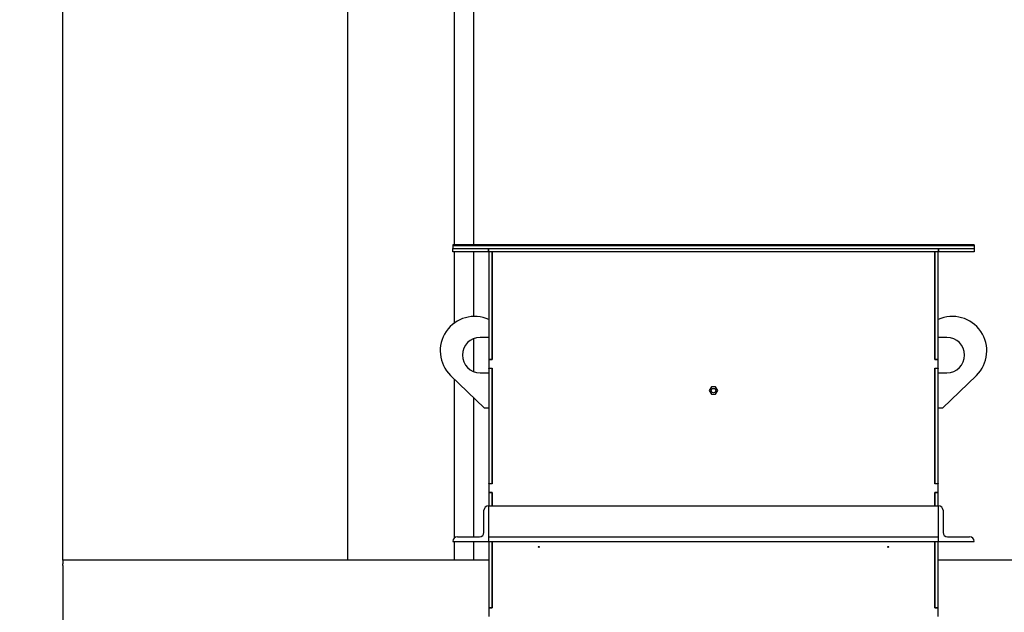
# Model space of a CAD drawing. Header units: inches. Extents: x 5 to 1128, y -85 to 748.
# Tile 136 of 256: x 122 to 177, y 355 to 388. Entities that reach past the tile are written whole.
import ezdxf

# ---------------------------------------------------------------- set-up
doc = ezdxf.new("R2010")
doc.units = ezdxf.units.IN
doc.header["$LTSCALE"] = 32
doc.header["$MEASUREMENT"] = 0
doc.layers.add('Dimension (ANSI)', color=7, linetype='Continuous', lineweight=25)
doc.layers.add('Visible (ANSI)', color=7, linetype='Continuous', lineweight=30)
doc.styles.add('Note Text (ANSI)', font='tahoma.ttf')
doc.dimstyles.new('SB Fraction-16 (ANSI)', dxfattribs={"dimscale": 32, "dimtxt": 0.125, "dimasz": 0.098425, "dimexe": 0.125, "dimexo": 0.0625, "dimgap": 0.031496, "dimtad": 0, "dimtih": 1, "dimtoh": 1, "dimdec": 4, "dimrnd": 1e-08, "dimzin": 0, "dimdsep": 46, "dimlunit": 5, "dimtxsty": 'Note Text (ANSI)', "dimcen": 0.09, "dimdle": 0.393701, "dimclrd": 256, "dimclre": 256, "dimclrt": 256, "dimadec": 0, "dimazin": 3, "dimtfac": 0.96, "dimtofl": 0, "dimtmove": 0, "dimatfit": 3, "dimfxl": 1, "dimfrac": 2, "dimtolj": 1, "dimtzin": 12, "dimlwd": -1, "dimlwe": -1, "dimarcsym": 0})

# ---------------------------------------------------------------- blocks, each defined once
blk = doc.blocks.new('*D15')
at = {"layer": 'Defpoints', "color": 0, "transparency": 16777216}
for p in [(140.262, 443.484), (104.025, 351.484), (124.182, 351.484)]:
    blk.add_point(p, dxfattribs=at)
at = {"layer": 'Dimension (ANSI)', "transparency": 16777216}
for p, q in [((138.262, 443.484), (100.025, 443.484)), ((104.025, 440.334), (104.025, 408.572)), ((104.025, 354.633), (104.025, 402.395)), ((122.182, 351.484), (100.025, 351.484))]:
    blk.add_line(p, q, dxfattribs=at)
for points in [[(103.5, 440.334), (104.55, 440.334), (104.025, 443.484)], [(103.5, 354.633), (104.55, 354.633), (104.025, 351.484)]]:
    blk.add_solid(points, dxfattribs=at)
at = {"layer": 'Dimension (ANSI)', "transparency": 16777216, "insert": (101.232, 407.564), "char_height": 4, "attachment_point": 1, "style": 'Note Text (ANSI)'}
blk.add_mtext('\\A1;92', dxfattribs=at)
blk = doc.blocks.new('*D16')
at = {"layer": 'Defpoints', "color": 0, "transparency": 16777216}
for p in [(170.807, 474.984), (79.917, 156.272), (130.87, 156.272)]:
    blk.add_point(p, dxfattribs=at)
at = {"layer": 'Dimension (ANSI)', "transparency": 16777216}
for p, q in [((168.807, 474.984), (75.917, 474.984)), ((79.917, 471.834), (79.917, 330.661)), ((79.917, 159.422), (79.917, 323.595)), ((128.87, 156.272), (75.917, 156.272))]:
    blk.add_line(p, q, dxfattribs=at)
for points in [[(79.392, 471.834), (80.442, 471.834), (79.917, 474.984)], [(79.392, 159.422), (80.442, 159.422), (79.917, 156.272)]]:
    blk.add_solid(points, dxfattribs=at)
at = {"layer": 'Dimension (ANSI)', "transparency": 16777216, "insert": (67.714, 329.653), "char_height": 4, "attachment_point": 1, "style": 'Note Text (ANSI)'}
blk.add_mtext('\\A1;318 11/16', dxfattribs=at)

msp = doc.modelspace()

# ---------------------------------------------------------------- linework, layer by layer
at = {"layer": 'Visible (ANSI)'}
for p, q in [((124.18226, 357.48367), (124.18226, 439.48367)), ((140.26226, 357.48367), (140.26226, 437.48367)), ((146.26226, 375.26107), (146.26226, 437.48367)), ((147.35226, 375.26107), (147.35226, 437.48367)), ((146.18226, 375.26107), (146.18226, 375.22517)), ((175.55726, 375.26107), (146.18226, 375.26107)), ((146.18226, 375.22517), (146.18226, 375.04617)), ((175.55726, 375.22517), (146.18226, 375.22517)), ((146.18226, 375.22517), (175.55726, 375.22517)), ((175.55726, 375.26107), (175.55726, 375.22517)), ((175.55726, 375.22517), (175.55726, 375.04617)), ((146.18226, 374.86687), (146.18226, 375.04617)), ((146.18226, 375.04617), (148.18226, 375.04617)), ((146.18226, 375.04617), (175.55726, 375.04617)), ((148.18226, 374.86687), (146.18226, 374.86687)), ((146.26226, 370.85479), (146.26226, 374.86687)), ((147.35226, 371.22415), (147.35226, 374.86687)), ((148.18226, 375.04617), (148.18226, 374.86687)), ((148.18226, 375.04617), (173.55726, 375.04617)), ((148.18226, 374.86687), (148.18226, 375.04617)), ((173.55726, 374.86687), (148.18226, 374.86687)), ((148.21351, 374.86687), (148.21351, 368.80117)), ((148.39281, 368.80117), (148.39281, 374.86687)), ((148.39281, 374.86687), (148.39281, 368.79117)), ((173.34671, 374.86687), (173.34671, 368.80117)), ((173.34671, 368.79117), (173.34671, 374.86687)), ((173.52601, 368.80117), (173.52601, 374.86687)), ((173.55726, 375.04617), (175.55726, 375.04617)), ((173.55726, 374.86687), (173.55726, 375.04617)), ((173.55726, 375.04617), (173.55726, 374.86687)), ((175.55726, 374.86687), (173.55726, 374.86687)), ((175.55726, 375.04617), (175.55726, 374.86687)), ((147.35226, 368.1137), (147.35226, 369.97864)), ((148.21351, 370.04617), (147.71351, 370.04617)), ((174.02601, 370.04617), (173.52601, 370.04617)), ((148.21351, 368.80117), (148.39281, 368.80117)), ((148.21351, 368.79117), (148.21351, 368.80117)), ((148.39281, 368.79117), (148.21351, 368.79117)), ((148.21351, 368.79117), (148.21351, 368.30117)), ((173.34671, 368.80117), (173.52601, 368.80117)), ((173.52601, 368.79117), (173.34671, 368.79117)), ((173.52601, 368.80117), (173.52601, 368.79117)), ((173.52601, 368.30117), (173.52601, 368.79117)), ((147.71351, 368.04617), (148.21351, 368.04617)), ((148.21351, 368.29117), (148.21351, 368.30117)), ((148.21351, 368.30117), (148.39281, 368.30117)), ((148.39281, 368.29117), (148.21351, 368.29117)), ((148.21351, 368.29117), (148.21351, 361.80117)), ((148.39281, 368.30117), (148.39281, 361.79117)), ((148.39281, 361.80117), (148.39281, 368.29117)), ((173.34671, 368.30117), (173.52601, 368.30117)), ((173.34671, 361.79117), (173.34671, 368.30117)), ((173.52601, 368.29117), (173.34671, 368.29117)), ((173.34671, 368.29117), (173.34671, 361.80117)), ((173.52601, 368.30117), (173.52601, 368.29117)), ((173.52601, 361.80117), (173.52601, 368.29117)), ((173.52601, 368.04617), (174.02601, 368.04617)), ((147.96351, 366.04617), (146.05343, 367.89517)), ((146.26226, 358.72947), (146.26226, 367.69301)), ((175.68609, 367.89517), (173.77601, 366.04617)), ((160.74794, 367.25717), (160.62612, 367.04617)), ((160.62612, 367.04617), (160.74794, 366.83517)), ((160.99158, 367.25717), (160.74794, 367.25717)), ((161.1134, 367.04617), (160.99158, 367.25717)), ((160.99158, 366.83517), (161.1134, 367.04617)), ((147.35226, 358.79617), (147.35226, 366.63787)), ((160.74794, 366.83517), (160.99158, 366.83517)), ((148.21351, 366.04617), (147.96351, 366.04617)), ((173.77601, 366.04617), (173.52601, 366.04617)), ((148.21351, 361.80117), (148.39281, 361.80117)), ((148.21351, 361.79117), (148.21351, 361.80117)), ((148.39281, 361.79117), (148.21351, 361.79117)), ((148.21351, 361.79117), (148.21351, 361.30117)), ((173.34671, 361.80117), (173.52601, 361.80117)), ((173.52601, 361.79117), (173.34671, 361.79117)), ((173.52601, 361.80117), (173.52601, 361.79117)), ((173.52601, 361.30117), (173.52601, 361.79117)), ((148.21351, 361.29117), (148.21351, 361.30117)), ((148.21351, 361.30117), (148.39281, 361.30117)), ((148.39281, 361.29117), (148.21351, 361.29117)), ((148.21351, 361.29117), (148.21351, 360.54617)), ((148.39281, 361.30117), (148.39281, 360.54617)), ((148.39281, 360.54617), (148.39281, 361.29117)), ((173.34671, 361.30117), (173.52601, 361.30117)), ((173.34671, 360.54617), (173.34671, 361.30117)), ((173.34671, 361.29117), (173.34671, 360.54617)), ((173.52601, 361.29117), (173.34671, 361.29117)), ((173.52601, 361.30117), (173.52601, 361.29117)), ((173.52601, 360.54617), (173.52601, 361.29117)), ((147.93226, 359.04617), (147.93226, 360.29617)), ((148.18226, 360.54617), (148.18226, 360.29617)), ((148.18226, 360.54617), (173.55726, 360.54617)), ((148.18226, 360.29617), (148.18226, 358.79617)), ((173.55726, 360.29617), (173.55726, 360.54617)), ((173.55726, 358.79617), (173.55726, 360.29617)), ((173.80726, 360.29617), (173.80726, 359.04617)), ((146.43226, 358.79617), (147.68226, 358.79617)), ((148.18226, 358.79617), (173.55726, 358.79617)), ((148.18226, 358.79617), (148.18226, 358.54617)), ((173.55726, 358.54617), (173.55726, 358.79617)), ((174.05726, 358.79617), (175.30726, 358.79617)), ((146.18226, 358.54617), (148.18226, 358.54617)), ((146.26226, 357.48367), (146.26226, 358.54617)), ((147.35226, 357.48367), (147.35226, 358.54617)), ((148.18226, 358.54617), (173.55726, 358.54617)), ((148.21351, 358.54617), (148.21351, 354.80117)), ((148.39281, 354.80117), (148.39281, 358.54617)), ((148.39281, 358.54617), (148.39281, 354.79117)), ((173.34671, 358.54617), (173.34671, 354.80117)), ((173.34671, 354.79117), (173.34671, 358.54617)), ((173.52601, 354.80117), (173.52601, 358.54617)), ((173.55726, 358.54617), (175.55726, 358.54617)), ((148.21351, 357.48367), (124.18226, 357.48367)), ((124.18226, 357.48367), (124.18226, 357.27662)), ((140.46931, 357.48367), (140.26226, 357.48367)), ((146.26226, 357.48367), (146.05522, 357.48367)), ((268.18226, 357.48367), (173.52601, 357.48367)), ((124.18226, 357.18075), (124.18226, 357.27662)), ((124.18226, 357.18075), (124.18226, 357.11045)), ((124.18226, 357.11045), (124.18226, 356.80772)), ((124.18226, 356.80772), (124.18226, 352.15962)), ((148.21351, 354.80117), (148.39281, 354.80117)), ((148.21351, 354.79117), (148.21351, 354.80117)), ((148.39281, 354.79117), (148.21351, 354.79117)), ((148.21351, 354.79117), (148.21351, 354.30117)), ((173.34671, 354.80117), (173.52601, 354.80117)), ((173.52601, 354.79117), (173.34671, 354.79117)), ((173.52601, 354.80117), (173.52601, 354.79117)), ((173.52601, 354.30117), (173.52601, 354.79117))]:
    msp.add_line(p, q, dxfattribs=at)
for centre, radius in [((160.86976, 367.04617), 0.125), ((151.02601, 358.23367), 0.03125), ((170.71351, 358.23367), 0.03125)]:
    msp.add_circle(centre, radius, dxfattribs=at)
for centre, radius, start, end in [((147.40101, 369.28726), 1.9375, 65.206138, 225.930944), ((174.33851, 369.28726), 1.9375, 314.069056, 114.793862), ((147.71351, 369.04617), 1, 90, 270), ((174.02601, 369.04617), 1, 270, 90), ((148.18226, 360.29617), 0.25, 90, 180), ((173.55726, 360.29617), 0.25, 0, 90), ((146.43226, 358.54617), 0.25, 90, 180), ((147.68226, 359.04617), 0.25, 270, 0), ((174.05726, 359.04617), 0.25, 180, 270), ((175.30726, 358.54617), 0.25, 0, 90)]:
    msp.add_arc(centre, radius, start, end, dxfattribs=at)

# ---------------------------------------------------------------- dimensions: what is measured, and where the dimension line sits
at = {"layer": 'Dimension (ANSI)'}
for base, p1, p2, angle, picture, middle in [((79.91701, 156.27197), (170.80726, 474.98367), (130.86976, 156.27197), 270, '*D16', (79.91701, 327.12782)), ((104.02478, 351.48367), (140.26226, 443.48367), (124.18226, 351.48367), 90, '*D15', (104.02478, 405.48367))]:
    dim = msp.add_linear_dim(base=base, p1=p1, p2=p2, angle=angle, dimstyle='SB Fraction-16 (ANSI)', override={"dimgap": 0.031496, "dimdec": 4, "dimtol": 0, "dimlim": 0, "dimtp": 0, "dimtm": 0, "dimtdec": 2, "dimatfit": 1}, dxfattribs=at)
    dim.commit()
    dim.dimension.update_dxf_attribs({"geometry": picture, "text_midpoint": middle, "dimtype": 160})

doc.saveas('drawing.dxf')
